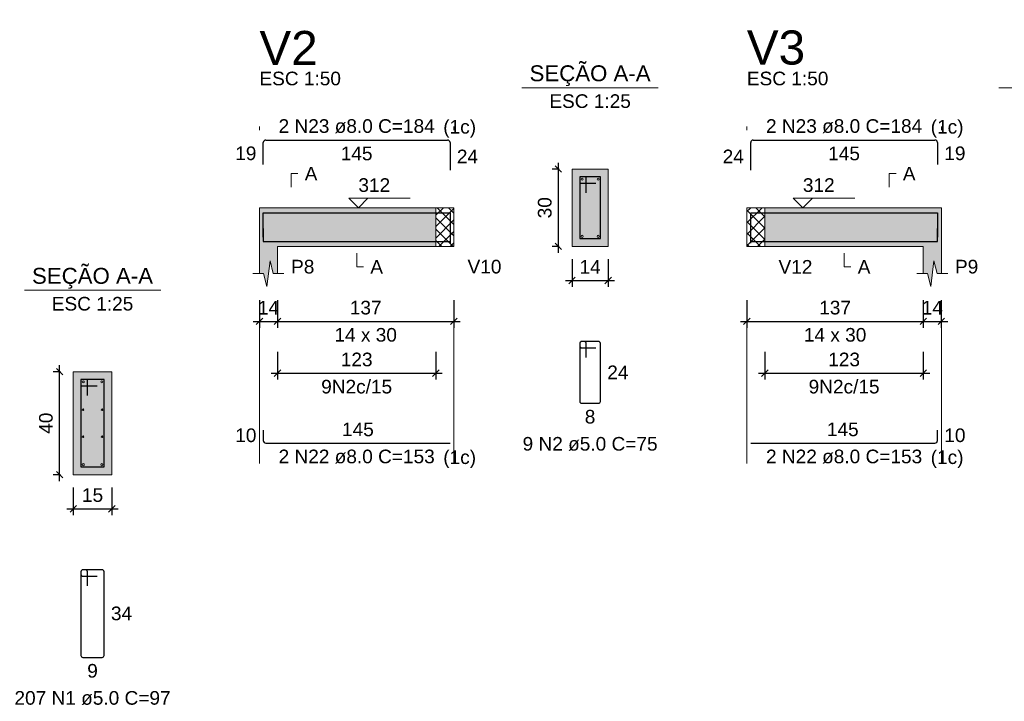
# Model space of a CAD drawing. Header units: millimetres. Extents: x 1852 to 2571, y -668 to -390.
# Tile 83 of 84: x 2543 to 2558, y -454 to -443. Entities that reach past the tile are written whole.
import ezdxf

# ---------------------------------------------------------------- set-up
doc = ezdxf.new("R2010")
doc.units = ezdxf.units.MM
doc.linetypes.add('DASHDOT', pattern=[25.4, 12.7, -6.35, 0, -6.35])
for name, color, linetype, lineweight in [('Descrição da armadura', 7, 'Continuous', 5), ('DT-Barras na forma', 1, 'Continuous', 30), ('DT-Barras no corte', 5, 'Continuous', 5), ('DT-Barras rebatidas', 1, 'Continuous', 30), ('DT-Cotas', 9, 'Continuous', 5), ('DT-Forma', 5, 'Continuous', 5), ('DT-Hachura forma vigas', 252, 'Continuous', 5), ('DT-Hachura intersecção vigas', 9, 'Continuous', 5), ('DT-Hachura seção vigas', 252, 'Continuous', 5), ('DT-Pontilhado', 9, 'DASHDOT', 5), ('DT-Textos', 7, 'Continuous', 5), ('DT-Título', 250, 'Continuous', 20), ('Textos armaduras', 7, 'Continuous', 5)]:
    doc.layers.add(name, color=color, linetype=linetype, lineweight=lineweight)
doc.styles.add('ARIAL', font='arial.ttf')
doc.styles.get("Standard").update_dxf_attribs({"font": 'arial.ttf'})
doc.dimstyles.new('UM_25.000000', dxfattribs={"dimtxt": 0.18, "dimasz": 0.1, "dimexe": 0.1, "dimexo": 0.2, "dimgap": 0, "dimtad": 1, "dimtih": 1, "dimtoh": 1, "dimdec": 1, "dimlfac": 25, "dimzin": 0, "dimdsep": 46, "dimtxsty": 'Standard', "dimcen": 0.09, "dimdle": 0.1, "dimadec": 1, "dimazin": 2, "dimtfac": 1, "dimtdec": 4, "dimtofl": 0, "dimtmove": 0, "dimatfit": 3, "dimfxl": 1, "dimtolj": 1, "dimarcsym": 0})
doc.dimstyles.new('UM_50.000000', dxfattribs={"dimtxt": 0.18, "dimasz": 0.1, "dimexe": 0.1, "dimexo": 0.2, "dimgap": 0, "dimtad": 1, "dimtih": 1, "dimtoh": 1, "dimdec": 1, "dimlfac": 50, "dimzin": 0, "dimdsep": 46, "dimtxsty": 'Standard', "dimcen": 0.09, "dimdle": 0.1, "dimadec": 1, "dimazin": 2, "dimtfac": 1, "dimtdec": 4, "dimtofl": 0, "dimtmove": 0, "dimatfit": 3, "dimfxl": 1, "dimtolj": 1, "dimarcsym": 0})
pattern_1 = [(45, (2501.14015, -1442.02619), (-0.088388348, 0.088388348), []), (135, (2501.14015, -1442.02619), (-0.088388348, -0.088388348), [])]

# ---------------------------------------------------------------- blocks, each defined once
blk = doc.blocks.new('_Oblique')
at = {"color": 0, "linetype": 'ByBlock', "lineweight": -2}
blk.add_line((-0.5, -0.5), (0.5, 0.5), dxfattribs=at)
blk = doc.blocks.new('*D1283')
at = {"layer": 'DT-Cotas', "color": 0, "lineweight": -2, "transparency": 16777216}
for p, q in [((2543.487, -450.619), (2543.487, -448.819)), ((2543.499, -448.919), (2543.387, -448.919)), ((2543.499, -450.519), (2543.387, -450.519))]:
    blk.add_line(p, q, dxfattribs=at)
at = {"layer": 'DT-Cotas', "color": 0, "lineweight": -2, "transparency": 16777216, "xscale": 0.1, "yscale": 0.1, "zscale": 0.1}
for p, rotation in [((2543.487, -448.919), 90), ((2543.487, -450.519), 270)]:
    blk.add_blockref('_Oblique', p, dxfattribs=dict(at, rotation=rotation))
at = {"layer": 'DT-Cotas', "color": 7, "transparency": 16777216, "insert": (2543.275, -449.719), "char_height": 0.2118, "attachment_point": 5, "rotation": 90, "style": 'ARIAL'}
blk.add_mtext('\\A1;40', dxfattribs=at)
blk = doc.blocks.new('*D1284')
at = {"layer": 'DT-Cotas', "color": 0, "lineweight": -2, "transparency": 16777216}
for p, q in [((2543.699, -450.719), (2543.699, -451.148)), ((2544.299, -450.719), (2544.299, -451.148)), ((2543.599, -451.048), (2544.399, -451.048))]:
    blk.add_line(p, q, dxfattribs=at)
at = {"layer": 'DT-Cotas', "color": 0, "lineweight": -2, "transparency": 16777216, "xscale": 0.1, "yscale": 0.1, "zscale": 0.1, "rotation": 180}
blk.add_blockref('_Oblique', (2543.699, -451.048), dxfattribs=at)
at = {"layer": 'DT-Cotas', "color": 0, "lineweight": -2, "transparency": 16777216, "xscale": 0.1, "yscale": 0.1, "zscale": 0.1}
blk.add_blockref('_Oblique', (2544.299, -451.048), dxfattribs=at)
at = {"layer": 'DT-Cotas', "color": 7, "transparency": 16777216, "insert": (2543.999, -450.836), "char_height": 0.2118, "attachment_point": 5, "rotation": 0.0057, "style": 'ARIAL'}
blk.add_mtext('\\A1;15', dxfattribs=at)
blk = doc.blocks.new('*D1285')
at = {"layer": 'DT-Cotas', "color": 0, "lineweight": -2, "transparency": 16777216}
for p, q in [((2546.591, -447.808), (2546.591, -448.237)), ((2546.871, -447.808), (2546.871, -448.237)), ((2546.491, -448.137), (2546.971, -448.137))]:
    blk.add_line(p, q, dxfattribs=at)
at = {"layer": 'DT-Cotas', "color": 0, "lineweight": -2, "transparency": 16777216, "xscale": 0.1, "yscale": 0.1, "zscale": 0.1, "rotation": 180}
blk.add_blockref('_Oblique', (2546.591, -448.137), dxfattribs=at)
at = {"layer": 'DT-Cotas', "color": 0, "lineweight": -2, "transparency": 16777216, "xscale": 0.1, "yscale": 0.1, "zscale": 0.1}
blk.add_blockref('_Oblique', (2546.871, -448.137), dxfattribs=at)
at = {"layer": 'DT-Cotas', "color": 7, "transparency": 16777216, "insert": (2546.731, -447.925), "char_height": 0.2118, "attachment_point": 5, "rotation": 0.0057, "style": 'ARIAL'}
blk.add_mtext('\\A1;14', dxfattribs=at)
blk = doc.blocks.new('*D1286')
at = {"layer": 'DT-Cotas', "color": 0, "lineweight": -2, "transparency": 16777216}
for p, q in [((2546.871, -447.808), (2546.871, -448.237)), ((2549.611, -447.808), (2549.611, -448.237)), ((2546.771, -448.137), (2549.711, -448.137))]:
    blk.add_line(p, q, dxfattribs=at)
at = {"layer": 'DT-Cotas', "color": 0, "lineweight": -2, "transparency": 16777216, "xscale": 0.1, "yscale": 0.1, "zscale": 0.1, "rotation": 180}
blk.add_blockref('_Oblique', (2546.871, -448.137), dxfattribs=at)
at = {"layer": 'DT-Cotas', "color": 0, "lineweight": -2, "transparency": 16777216, "xscale": 0.1, "yscale": 0.1, "zscale": 0.1}
blk.add_blockref('_Oblique', (2549.611, -448.137), dxfattribs=at)
at = {"layer": 'DT-Cotas', "color": 7, "transparency": 16777216, "insert": (2548.241, -447.925), "char_height": 0.2118, "attachment_point": 5, "rotation": 0.0057, "style": 'ARIAL'}
blk.add_mtext('\\A1;137', dxfattribs=at)
blk = doc.blocks.new('*D1287')
at = {"layer": 'DT-Cotas', "color": 0, "lineweight": -2, "transparency": 16777216}
for p, q in [((2546.871, -448.612), (2546.871, -449.042)), ((2549.331, -448.612), (2549.331, -449.042)), ((2546.771, -448.942), (2549.431, -448.942))]:
    blk.add_line(p, q, dxfattribs=at)
at = {"layer": 'DT-Cotas', "color": 0, "lineweight": -2, "transparency": 16777216, "xscale": 0.1, "yscale": 0.1, "zscale": 0.1, "rotation": 180}
blk.add_blockref('_Oblique', (2546.871, -448.942), dxfattribs=at)
at = {"layer": 'DT-Cotas', "color": 0, "lineweight": -2, "transparency": 16777216, "xscale": 0.1, "yscale": 0.1, "zscale": 0.1}
blk.add_blockref('_Oblique', (2549.331, -448.942), dxfattribs=at)
at = {"layer": 'DT-Cotas', "color": 7, "transparency": 16777216, "insert": (2548.101, -448.73), "char_height": 0.2118, "attachment_point": 5, "rotation": 0.0057, "style": 'ARIAL'}
blk.add_mtext('\\A1;123', dxfattribs=at)
blk = doc.blocks.new('*D1288')
at = {"layer": 'DT-Cotas', "color": 0, "lineweight": -2, "transparency": 16777216}
for p, q in [((2551.247, -445.772), (2551.135, -445.772)), ((2551.235, -447.072), (2551.235, -445.672)), ((2551.247, -446.972), (2551.135, -446.972))]:
    blk.add_line(p, q, dxfattribs=at)
at = {"layer": 'DT-Cotas', "color": 0, "lineweight": -2, "transparency": 16777216, "xscale": 0.1, "yscale": 0.1, "zscale": 0.1}
for p, rotation in [((2551.235, -445.772), 90), ((2551.235, -446.972), 270)]:
    blk.add_blockref('_Oblique', p, dxfattribs=dict(at, rotation=rotation))
at = {"layer": 'DT-Cotas', "color": 7, "transparency": 16777216, "insert": (2551.023, -446.372), "char_height": 0.2118, "attachment_point": 5, "rotation": 90, "style": 'ARIAL'}
blk.add_mtext('\\A1;30', dxfattribs=at)
blk = doc.blocks.new('*D1289')
at = {"layer": 'DT-Cotas', "color": 0, "lineweight": -2, "transparency": 16777216}
for p, q in [((2551.447, -447.172), (2551.447, -447.602)), ((2552.007, -447.172), (2552.007, -447.602)), ((2551.347, -447.502), (2552.107, -447.502))]:
    blk.add_line(p, q, dxfattribs=at)
at = {"layer": 'DT-Cotas', "color": 0, "lineweight": -2, "transparency": 16777216, "xscale": 0.1, "yscale": 0.1, "zscale": 0.1, "rotation": 180}
blk.add_blockref('_Oblique', (2551.447, -447.502), dxfattribs=at)
at = {"layer": 'DT-Cotas', "color": 0, "lineweight": -2, "transparency": 16777216, "xscale": 0.1, "yscale": 0.1, "zscale": 0.1}
blk.add_blockref('_Oblique', (2552.007, -447.502), dxfattribs=at)
at = {"layer": 'DT-Cotas', "color": 7, "transparency": 16777216, "insert": (2551.727, -447.29), "char_height": 0.2118, "attachment_point": 5, "rotation": 0.0057, "style": 'ARIAL'}
blk.add_mtext('\\A1;14', dxfattribs=at)
blk = doc.blocks.new('*D1290')
at = {"layer": 'DT-Cotas', "color": 0, "lineweight": -2, "transparency": 16777216}
for p, q in [((2554.161, -447.808), (2554.161, -448.237)), ((2556.902, -447.808), (2556.902, -448.237)), ((2554.061, -448.137), (2557.002, -448.137))]:
    blk.add_line(p, q, dxfattribs=at)
at = {"layer": 'DT-Cotas', "color": 0, "lineweight": -2, "transparency": 16777216, "xscale": 0.1, "yscale": 0.1, "zscale": 0.1, "rotation": 180}
blk.add_blockref('_Oblique', (2554.161, -448.137), dxfattribs=at)
at = {"layer": 'DT-Cotas', "color": 0, "lineweight": -2, "transparency": 16777216, "xscale": 0.1, "yscale": 0.1, "zscale": 0.1}
blk.add_blockref('_Oblique', (2556.902, -448.137), dxfattribs=at)
at = {"layer": 'DT-Cotas', "color": 7, "transparency": 16777216, "insert": (2555.532, -447.925), "char_height": 0.2118, "attachment_point": 5, "rotation": 0.0057, "style": 'ARIAL'}
blk.add_mtext('\\A1;137', dxfattribs=at)
blk = doc.blocks.new('*D1291')
at = {"layer": 'DT-Cotas', "color": 0, "lineweight": -2, "transparency": 16777216}
for p, q in [((2556.902, -447.808), (2556.902, -448.237)), ((2557.182, -447.808), (2557.182, -448.237)), ((2556.802, -448.137), (2557.282, -448.137))]:
    blk.add_line(p, q, dxfattribs=at)
at = {"layer": 'DT-Cotas', "color": 0, "lineweight": -2, "transparency": 16777216, "xscale": 0.1, "yscale": 0.1, "zscale": 0.1, "rotation": 180}
blk.add_blockref('_Oblique', (2556.902, -448.137), dxfattribs=at)
at = {"layer": 'DT-Cotas', "color": 0, "lineweight": -2, "transparency": 16777216, "xscale": 0.1, "yscale": 0.1, "zscale": 0.1}
blk.add_blockref('_Oblique', (2557.182, -448.137), dxfattribs=at)
at = {"layer": 'DT-Cotas', "color": 7, "transparency": 16777216, "insert": (2557.042, -447.925), "char_height": 0.2118, "attachment_point": 5, "rotation": 0.0057, "style": 'ARIAL'}
blk.add_mtext('\\A1;14', dxfattribs=at)
blk = doc.blocks.new('*D1292')
at = {"layer": 'DT-Cotas', "color": 0, "lineweight": -2, "transparency": 16777216}
for p, q in [((2554.441, -448.612), (2554.441, -449.042)), ((2556.902, -448.612), (2556.902, -449.042)), ((2554.341, -448.942), (2557.002, -448.942))]:
    blk.add_line(p, q, dxfattribs=at)
at = {"layer": 'DT-Cotas', "color": 0, "lineweight": -2, "transparency": 16777216, "xscale": 0.1, "yscale": 0.1, "zscale": 0.1, "rotation": 180}
blk.add_blockref('_Oblique', (2554.441, -448.942), dxfattribs=at)
at = {"layer": 'DT-Cotas', "color": 0, "lineweight": -2, "transparency": 16777216, "xscale": 0.1, "yscale": 0.1, "zscale": 0.1}
blk.add_blockref('_Oblique', (2556.902, -448.942), dxfattribs=at)
at = {"layer": 'DT-Cotas', "color": 7, "transparency": 16777216, "insert": (2555.672, -448.73), "char_height": 0.2118, "attachment_point": 5, "rotation": 0.0057, "style": 'ARIAL'}
blk.add_mtext('\\A1;123', dxfattribs=at)

msp = doc.modelspace()

# ---------------------------------------------------------------- hatches: boundary and pattern name
at = {"layer": 'DT-Hachura forma vigas', "linetype": 'Continuous'}
for points in [[(2546.8706, -446.9722), (2549.3314, -446.9722), (2549.3314, -446.3722), (2546.8706, -446.3722), (2546.5906, -446.3722), (2546.5906, -446.9722), (2546.5906, -447.3958), (2546.6556, -447.3958), (2546.7056, -447.5958), (2546.7556, -447.1958), (2546.8056, -447.3958), (2546.8706, -447.3958), (2546.8706, -446.9722)], [(2557.1822, -447.3958), (2557.1822, -446.9722), (2557.1822, -446.3722), (2556.9022, -446.3722), (2554.4414, -446.3722), (2554.4414, -446.9722), (2556.9022, -446.9722), (2556.9022, -447.3958), (2556.9672, -447.3958), (2557.0172, -447.5958), (2557.0672, -447.1958), (2557.1172, -447.3958), (2557.1822, -447.3958)]]:
    msp.add_hatch(color=256, dxfattribs=at).paths.add_polyline_path(points)
at = {"layer": 'DT-Hachura intersecção vigas', "linetype": 'Continuous'}
h = msp.add_hatch(dxfattribs=at)
h.set_pattern_fill('ANSI37', color=256, style=0)
h.set_pattern_definition(pattern_1)
h.paths.add_polyline_path([(2549.3314, -446.9722), (2549.6114, -446.9722), (2549.6114, -446.3722), (2549.3314, -446.3722), (2549.3314, -446.9722)])
h = msp.add_hatch(dxfattribs=at)
h.set_pattern_fill('ANSI37', color=256, style=0)
h.set_pattern_definition(pattern_1)
h.paths.add_polyline_path([(2554.1614, -446.9722), (2554.4414, -446.9722), (2554.4414, -446.3722), (2554.1614, -446.3722), (2554.1614, -446.9722)])
at = {"layer": 'DT-Hachura seção vigas', "linetype": 'Continuous'}
for points in [[(2551.4466, -446.9722), (2551.4466, -446.9722), (2552.0066, -446.9722), (2552.0066, -445.7722), (2551.4466, -445.7722), (2551.4466, -446.9722)], [(2543.6986, -450.5186), (2543.6986, -450.5186), (2544.2986, -450.5186), (2544.2986, -448.9186), (2543.6986, -448.9186), (2543.6986, -450.5186)]]:
    msp.add_hatch(color=256, dxfattribs=at).paths.add_polyline_path(points)

# ---------------------------------------------------------------- linework, layer by layer
at = {"layer": 'DT-Barras na forma'}
for p, q in [((2551.6666, -445.8922), (2551.5666, -445.8922)), ((2551.5666, -445.8922), (2551.5666, -446.8522)), ((2551.8866, -445.8922), (2551.5666, -445.8922)), ((2551.5666, -445.8922), (2551.5666, -445.9922)), ((2551.6666, -446.1422), (2551.6666, -445.8922)), ((2551.8866, -446.8522), (2551.8866, -445.8922)), ((2551.5666, -445.9922), (2551.8166, -445.9922)), ((2551.5666, -446.8522), (2551.8866, -446.8522)), ((2543.9186, -449.0386), (2543.8186, -449.0386)), ((2543.8186, -449.0386), (2543.8186, -450.3986)), ((2544.1786, -449.0386), (2543.8186, -449.0386)), ((2543.8186, -449.0386), (2543.8186, -449.1386)), ((2543.8186, -449.1386), (2544.0686, -449.1386)), ((2543.9186, -449.2886), (2543.9186, -449.0386)), ((2544.1786, -450.3986), (2544.1786, -449.0386)), ((2543.8186, -450.3986), (2544.1786, -450.3986))]:
    msp.add_line(p, q, dxfattribs=at)
for points in [[(2546.6506, -446.8279), (2546.6506, -446.4502), (2549.5514, -446.4502), (2549.5514, -446.9202)], [(2554.2214, -446.9202), (2554.2214, -446.4502), (2557.1222, -446.4502), (2557.1222, -446.8279)], [(2546.6506, -446.6942), (2546.6506, -446.8942), (2549.5514, -446.8942)], [(2554.2214, -446.8942), (2557.1222, -446.8942), (2557.1222, -446.6942)]]:
    msp.add_lwpolyline(points, dxfattribs=at)
at = {"layer": 'DT-Barras no corte'}
for centre, radius in [((2551.6026, -445.9282), 0.016), ((2551.8506, -445.9282), 0.016), ((2551.6026, -446.8162), 0.016), ((2551.8506, -446.8162), 0.016), ((2543.8546, -449.0746), 0.016), ((2544.1426, -449.0746), 0.016), ((2543.8512, -449.5093), 0.0126), ((2544.146, -449.5093), 0.0126), ((2543.8512, -449.928), 0.0126), ((2544.146, -449.928), 0.0126), ((2543.8546, -450.3626), 0.016), ((2544.1426, -450.3626), 0.016)]:
    msp.add_circle(centre, radius, dxfattribs=at)
at = {"layer": 'DT-Barras rebatidas'}
for p, q in [((2546.6906, -445.3206), (2549.5114, -445.3206)), ((2554.2614, -445.3206), (2557.0822, -445.3206)), ((2546.6506, -445.6983), (2546.6506, -445.3606)), ((2549.5514, -445.3606), (2549.5514, -445.7906)), ((2554.2214, -445.7906), (2554.2214, -445.3606)), ((2557.1222, -445.3606), (2557.1222, -445.6983)), ((2551.5666, -448.4789), (2551.5666, -449.3789)), ((2551.5666, -448.4789), (2551.5666, -448.5189)), ((2551.6366, -448.4489), (2551.5966, -448.4489)), ((2551.8566, -448.4489), (2551.5966, -448.4489)), ((2551.6666, -448.6989), (2551.6666, -448.4789)), ((2551.8866, -449.3789), (2551.8866, -448.4789)), ((2551.5966, -448.5489), (2551.8166, -448.5489)), ((2551.5966, -449.4089), (2551.8566, -449.4089)), ((2546.6506, -449.8288), (2546.6506, -449.9888)), ((2557.1222, -449.9888), (2557.1222, -449.8288)), ((2546.6906, -450.0288), (2549.5514, -450.0288)), ((2554.2214, -450.0288), (2557.0822, -450.0288)), ((2543.8186, -452.0253), (2543.8186, -453.3253)), ((2543.8186, -452.0253), (2543.8186, -452.0653)), ((2543.8886, -451.9953), (2543.8486, -451.9953)), ((2544.1486, -451.9953), (2543.8486, -451.9953)), ((2543.9186, -452.2453), (2543.9186, -452.0253)), ((2544.1786, -453.3253), (2544.1786, -452.0253)), ((2543.8486, -452.0953), (2544.0686, -452.0953)), ((2543.8486, -453.3553), (2544.1486, -453.3553))]:
    msp.add_line(p, q, dxfattribs=at)
for centre, radius, start, end in [((2546.6906, -445.3606), 0.04, 90, 180), ((2549.5114, -445.3606), 0.04, 0, 90), ((2554.2614, -445.3606), 0.04, 90, 180), ((2557.0822, -445.3606), 0.04, 0, 90), ((2551.5966, -448.4789), 0.03, 90, 180), ((2551.5966, -448.4789), 0.03, 90, 180), ((2551.5966, -448.5189), 0.03, 180, 270), ((2551.6366, -448.4789), 0.03, 0, 90), ((2551.8566, -448.4789), 0.03, 0, 90), ((2551.5966, -449.3789), 0.03, 180, 270), ((2551.8566, -449.3789), 0.03, 270, 0), ((2546.6906, -449.9888), 0.04, 180, 270), ((2557.0822, -449.9888), 0.04, 270, 0), ((2543.8486, -452.0253), 0.03, 90, 180), ((2543.8486, -452.0253), 0.03, 90, 180), ((2543.8886, -452.0253), 0.03, 0, 90), ((2544.1486, -452.0253), 0.03, 0, 90), ((2543.8486, -452.0653), 0.03, 180, 270), ((2543.8486, -453.3253), 0.03, 180, 270), ((2544.1486, -453.3253), 0.03, 270, 0)]:
    msp.add_arc(centre, radius, start, end, dxfattribs=at)
at = {"layer": 'DT-Forma'}
for p, q in [((2552.0066, -445.7722), (2551.4466, -445.7722)), ((2551.4466, -445.7722), (2551.4466, -445.7722)), ((2551.4466, -445.7722), (2551.4466, -446.9722)), ((2552.0066, -446.9722), (2552.0066, -445.7722)), ((2552.0066, -445.7722), (2552.0066, -445.7722)), ((2546.5906, -446.3722), (2546.8706, -446.3722)), ((2546.8706, -446.3722), (2549.3314, -446.3722)), ((2549.3314, -446.3722), (2549.6114, -446.3722)), ((2554.1614, -446.3722), (2554.4414, -446.3722)), ((2554.4414, -446.3722), (2556.9022, -446.3722)), ((2556.9022, -446.3722), (2557.1822, -446.3722)), ((2546.5906, -446.9722), (2546.5906, -447.3958)), ((2546.8706, -447.3958), (2546.8706, -446.9722)), ((2546.8706, -446.9722), (2549.3314, -446.9722)), ((2549.3314, -446.9722), (2549.6114, -446.9722)), ((2551.4466, -446.9722), (2552.0066, -446.9722)), ((2551.4466, -446.9722), (2551.4466, -446.9722)), ((2552.0066, -446.9722), (2552.0066, -446.9722)), ((2554.1614, -446.9722), (2554.4414, -446.9722)), ((2554.4414, -446.9722), (2556.9022, -446.9722)), ((2556.9022, -446.9722), (2556.9022, -447.3958)), ((2557.1822, -447.3958), (2557.1822, -446.9722)), ((2546.7056, -447.5958), (2546.7556, -447.1958)), ((2546.7556, -447.1958), (2546.8056, -447.3958)), ((2557.0172, -447.5958), (2557.0672, -447.1958)), ((2557.0672, -447.1958), (2557.1172, -447.3958)), ((2546.4906, -447.3958), (2546.6556, -447.3958)), ((2546.6556, -447.3958), (2546.7056, -447.5958)), ((2546.8056, -447.3958), (2546.9706, -447.3958)), ((2556.8022, -447.3958), (2556.9672, -447.3958)), ((2556.9672, -447.3958), (2557.0172, -447.5958)), ((2557.1172, -447.3958), (2557.2822, -447.3958)), ((2544.2986, -448.9186), (2543.6986, -448.9186)), ((2543.6986, -448.9186), (2543.6986, -448.9186)), ((2543.6986, -448.9186), (2543.6986, -450.5186)), ((2544.2986, -450.5186), (2544.2986, -448.9186)), ((2544.2986, -448.9186), (2544.2986, -448.9186)), ((2543.6986, -450.5186), (2544.2986, -450.5186)), ((2543.6986, -450.5186), (2543.6986, -450.5186)), ((2544.2986, -450.5186), (2544.2986, -450.5186))]:
    msp.add_line(p, q, dxfattribs=at)
at = {"layer": 'DT-Forma', "linetype": 'Continuous'}
for p, q in [((2546.5906, -446.9722), (2546.5906, -446.3722)), ((2549.6114, -446.3722), (2549.6114, -446.9722)), ((2554.1614, -446.9722), (2554.1614, -446.3722)), ((2557.1822, -446.3722), (2557.1822, -446.9722))]:
    msp.add_line(p, q, dxfattribs=at)
at = {"layer": 'DT-Pontilhado', "ltscale": 0.2}
for p, q in [((2546.5906, -450.3465), (2546.5906, -445.1088)), ((2549.6114, -450.3465), (2549.6114, -445.1088)), ((2554.1614, -450.3465), (2554.1614, -445.1088)), ((2557.1822, -450.3465), (2557.1822, -445.1088)), ((2549.3314, -446.3722), (2549.3314, -446.9722)), ((2554.4414, -446.3722), (2554.4414, -446.9722))]:
    msp.add_line(p, q, dxfattribs=at)
at = {"layer": 'DT-Textos'}
for p, q in [((2550.6676, -444.5073), (2552.7856, -444.5073)), ((2558.0734, -444.5073), (2560.1914, -444.5073)), ((2542.9396, -447.6537), (2545.0576, -447.6537))]:
    msp.add_line(p, q, dxfattribs=at)
for points in [[(2547.0824, -446.0545), (2547.0824, -445.8427), (2547.1883, -445.8427)], [(2556.3727, -446.0545), (2556.3727, -445.8427), (2556.4786, -445.8427)], [(2548.276, -446.2239), (2548.1278, -446.3722), (2547.9795, -446.2239), (2548.9326, -446.2239)], [(2555.1797, -446.2239), (2555.0314, -446.3722), (2554.8831, -446.2239), (2555.8362, -446.2239)], [(2548.101, -447.0781), (2548.101, -447.2899), (2548.2069, -447.2899)], [(2555.6718, -447.0781), (2555.6718, -447.2899), (2555.7777, -447.2899)]]:
    msp.add_lwpolyline(points, dxfattribs=at)

# ---------------------------------------------------------------- texts
at = {"layer": 'Descrição da armadura', "linetype": 'Continuous', "char_height": 0.2118, "attachment_point": 8, "line_spacing_factor": 0.798, "style": 'ARIAL'}
for s, insert, width in [('2 N23 ø8.0 C=184', (2548.101, -445.2147), 4.8647), ('2 N23 ø8.0 C=184', (2555.6718, -445.2147), 4.8647), ('9N2c/15', (2548.101, -449.2596), 2.209726), ('9N2c/15', (2555.6718, -449.2596), 2.209726), ('9 N2 ø5.0 C=75', (2551.7266, -450.1502), 4.204795), ('2 N22 ø8.0 C=153', (2548.101, -450.3465), 4.8647), ('2 N22 ø8.0 C=153', (2555.6718, -450.3465), 4.8647), ('207 N1 ø5.0 C=97', (2543.9986, -454.0966), 4.8647)]:
    msp.add_mtext(s, dxfattribs=dict(at, insert=insert, width=width))
at = {"layer": 'DT-Textos', "line_spacing_factor": 0.798, "style": 'ARIAL'}
for s, insert, char_height, attachment_point in [('SEÇÃO A-A', (2551.7261, -444.4832), 0.2471, 8), ('ESC 1:50', (2546.5906, -444.4734), 0.2118, 7), ('ESC 1:50', (2554.1614, -444.4734), 0.2118, 7), ('ESC 1:25', (2551.7266, -444.825), 0.2118, 8), ('(1c)', (2549.4461, -445.2842), 0.2118, 7), ('(1c)', (2557.0171, -445.2842), 0.2118, 7), ('A', (2547.2942, -445.9486), 0.2118, 7), ('A', (2556.5845, -445.9486), 0.2118, 7), ('312', (2548.1278, -446.1286), 0.2118, 7), ('312', (2555.0314, -446.1286), 0.2118, 7), ('P8', (2547.0824, -447.3958), 0.2118, 7), ('A', (2548.3128, -447.3958), 0.2118, 7), ('V10', (2549.8232, -447.3958), 0.2118, 7), ('V12', (2554.6532, -447.3958), 0.2118, 7), ('A', (2555.8836, -447.3958), 0.2118, 7), ('P9', (2557.394, -447.3958), 0.2118, 7), ('SEÇÃO A-A', (2543.9981, -447.6292), 0.2471, 8), ('ESC 1:25', (2543.9986, -447.9714), 0.2118, 8), ('14 x 30', (2548.241, -448.4548), 0.2118, 8), ('14 x 30', (2555.5318, -448.4548), 0.2118, 8), ('(1c)', (2549.4461, -450.4162), 0.2118, 7), ('(1c)', (2557.0171, -450.4162), 0.2118, 7)]:
    msp.add_mtext(s, dxfattribs=dict(at, insert=insert, char_height=char_height, attachment_point=attachment_point))
at = {"layer": 'DT-Título', "char_height": 0.5295, "width": 3.100183, "attachment_point": 7, "line_spacing_factor": 0.798, "style": 'ARIAL'}
for s, insert in [('V2', (2546.5906, -444.1557)), ('V3', (2554.1614, -444.1557))]:
    msp.add_mtext(s, dxfattribs=dict(at, insert=insert))
at = {"layer": 'Textos armaduras', "linetype": 'Continuous', "char_height": 0.2118, "attachment_point": 7, "line_spacing_factor": 0.798, "style": 'ARIAL'}
for s, insert, width in [('19', (2546.2148, -445.6353), 0.659905), ('145', (2547.8536, -445.6383), 0.989858), ('24', (2549.6573, -445.6815), 0.659905), ('24', (2553.7856, -445.6815), 0.659905), ('145', (2555.4244, -445.6383), 0.989858), ('19', (2557.2281, -445.6353), 0.659905), ('24', (2551.9925, -449.0348), 0.659905), ('8', (2551.6441, -449.7266), 0.329953), ('10', (2546.2148, -450.0147), 0.659905), ('145', (2547.8736, -449.9229), 0.989858), ('145', (2555.4044, -449.9229), 0.989858), ('10', (2557.2281, -450.0147), 0.659905), ('34', (2544.2845, -452.7812), 0.659905), ('9', (2543.9161, -453.673), 0.329953)]:
    msp.add_mtext(s, dxfattribs=dict(at, insert=insert, width=width))

# ---------------------------------------------------------------- dimensions: what is measured, and where the dimension line sits
at = {"layer": 'DT-Cotas'}
for base, p1, p2, picture, middle in [((2551.2348, -445.7722), (2551.4466, -446.9722), (2551.4466, -445.7722), '*D1288', (2551.023, -446.3722)), ((2543.4868, -448.9186), (2543.6986, -450.5186), (2543.6986, -448.9186), '*D1283', (2543.275, -449.7186))]:
    dim = msp.add_linear_dim(base=base, p1=p1, p2=p2, angle=90, dimstyle='UM_25.000000', override={"dimtxt": 0.2118, "dimasz": 0.1, "dimexe": 0.1, "dimexo": 0.2, "dimtad": 1, "dimtih": 0, "dimtoh": 0, "dimdec": 1, "dimlfac": 25, "dimzin": 8, "dimtxsty": 'ARIAL', "dimblk": 'Oblique', "dimblk1": 'Oblique', "dimblk2": 'Oblique', "dimsah": 1, "dimdle": 0.1, "dimse1": 0, "dimse2": 0, "dimclrt": 7, "dimadec": 1, "dimazin": 3, "dimtmove": 2, "dimldrblk": 'Oblique'}, dxfattribs=at)
    dim.commit()
    dim.dimension.update_dxf_attribs({"geometry": picture, "text_midpoint": middle, "dimtype": 160, "text_rotation": 90})
for base, p1, p2, dimstyle, override, picture, middle in [((2552.0066, -447.5017), (2551.4466, -446.9722), (2552.0066, -446.9722), 'UM_25.000000', {"dimtxt": 0.2118, "dimasz": 0.1, "dimexe": 0.1, "dimexo": 0.2, "dimtad": 1, "dimtih": 0, "dimtoh": 0, "dimdec": 1, "dimlfac": 25, "dimzin": 8, "dimtxsty": 'ARIAL', "dimblk": 'Oblique', "dimblk1": 'Oblique', "dimblk2": 'Oblique', "dimsah": 1, "dimdle": 0.1, "dimse1": 0, "dimse2": 0, "dimclrt": 7, "dimadec": 1, "dimazin": 3, "dimtmove": 2, "dimldrblk": 'Oblique'}, '*D1289', (2551.7266, -447.2899)), ((2546.8706, -448.1371), (2546.5906, -447.6076), (2546.8706, -447.6076), 'UM_50.000000', {"dimtxt": 0.2118, "dimasz": 0.1, "dimexe": 0.1, "dimexo": 0.2, "dimtad": 1, "dimtih": 0, "dimtoh": 0, "dimdec": 1, "dimlfac": 50, "dimzin": 8, "dimtxsty": 'ARIAL', "dimblk": 'Oblique', "dimblk1": 'Oblique', "dimblk2": 'Oblique', "dimsah": 1, "dimdle": 0.1, "dimse1": 0, "dimse2": 0, "dimclrt": 7, "dimadec": 1, "dimazin": 3, "dimtmove": 2, "dimldrblk": 'Oblique'}, '*D1285', (2546.7306, -447.9253)), ((2549.6114, -448.1371), (2546.8706, -447.6076), (2549.6114, -447.6076), 'UM_50.000000', {"dimtxt": 0.2118, "dimasz": 0.1, "dimexe": 0.1, "dimexo": 0.2, "dimtad": 1, "dimtih": 0, "dimtoh": 0, "dimdec": 1, "dimlfac": 50, "dimzin": 8, "dimtxsty": 'ARIAL', "dimblk": 'Oblique', "dimblk1": 'Oblique', "dimblk2": 'Oblique', "dimsah": 1, "dimdle": 0.1, "dimse1": 0, "dimse2": 0, "dimclrt": 7, "dimadec": 1, "dimazin": 3, "dimtmove": 2, "dimldrblk": 'Oblique'}, '*D1286', (2548.241, -447.9253)), ((2556.9022, -448.1371), (2554.1614, -447.6076), (2556.9022, -447.6076), 'UM_50.000000', {"dimtxt": 0.2118, "dimasz": 0.1, "dimexe": 0.1, "dimexo": 0.2, "dimtad": 1, "dimtih": 0, "dimtoh": 0, "dimdec": 1, "dimlfac": 50, "dimzin": 8, "dimtxsty": 'ARIAL', "dimblk": 'Oblique', "dimblk1": 'Oblique', "dimblk2": 'Oblique', "dimsah": 1, "dimdle": 0.1, "dimse1": 0, "dimse2": 0, "dimclrt": 7, "dimadec": 1, "dimazin": 3, "dimtmove": 2, "dimldrblk": 'Oblique'}, '*D1290', (2555.5318, -447.9253)), ((2557.1822, -448.1371), (2556.9022, -447.6076), (2557.1822, -447.6076), 'UM_50.000000', {"dimtxt": 0.2118, "dimasz": 0.1, "dimexe": 0.1, "dimexo": 0.2, "dimtad": 1, "dimtih": 0, "dimtoh": 0, "dimdec": 1, "dimlfac": 50, "dimzin": 8, "dimtxsty": 'ARIAL', "dimblk": 'Oblique', "dimblk1": 'Oblique', "dimblk2": 'Oblique', "dimsah": 1, "dimdle": 0.1, "dimse1": 0, "dimse2": 0, "dimclrt": 7, "dimadec": 1, "dimazin": 3, "dimtmove": 2, "dimldrblk": 'Oblique'}, '*D1291', (2557.0422, -447.9253)), ((2549.3314, -448.9419), (2546.8706, -448.4124), (2549.3314, -448.4124), 'UM_50.000000', {"dimtxt": 0.2118, "dimasz": 0.1, "dimexe": 0.1, "dimexo": 0.2, "dimtad": 1, "dimtih": 0, "dimtoh": 0, "dimdec": 1, "dimlfac": 50, "dimzin": 8, "dimtxsty": 'ARIAL', "dimblk": 'Oblique', "dimblk1": 'Oblique', "dimblk2": 'Oblique', "dimsah": 1, "dimdle": 0.1, "dimse1": 0, "dimse2": 0, "dimclrt": 7, "dimadec": 1, "dimazin": 3, "dimtmove": 2, "dimldrblk": 'Oblique'}, '*D1287', (2548.101, -448.7301)), ((2556.9022, -448.9419), (2554.4414, -448.4124), (2556.9022, -448.4124), 'UM_50.000000', {"dimtxt": 0.2118, "dimasz": 0.1, "dimexe": 0.1, "dimexo": 0.2, "dimtad": 1, "dimtih": 0, "dimtoh": 0, "dimdec": 1, "dimlfac": 50, "dimzin": 8, "dimtxsty": 'ARIAL', "dimblk": 'Oblique', "dimblk1": 'Oblique', "dimblk2": 'Oblique', "dimsah": 1, "dimdle": 0.1, "dimse1": 0, "dimse2": 0, "dimclrt": 7, "dimadec": 1, "dimazin": 3, "dimtmove": 2, "dimldrblk": 'Oblique'}, '*D1292', (2555.6718, -448.7301)), ((2544.2986, -451.0481), (2543.6986, -450.5186), (2544.2986, -450.5186), 'UM_25.000000', {"dimtxt": 0.2118, "dimasz": 0.1, "dimexe": 0.1, "dimexo": 0.2, "dimtad": 1, "dimtih": 0, "dimtoh": 0, "dimdec": 1, "dimlfac": 25, "dimzin": 8, "dimtxsty": 'ARIAL', "dimblk": 'Oblique', "dimblk1": 'Oblique', "dimblk2": 'Oblique', "dimsah": 1, "dimdle": 0.1, "dimse1": 0, "dimse2": 0, "dimclrt": 7, "dimadec": 1, "dimazin": 3, "dimtmove": 2, "dimldrblk": 'Oblique'}, '*D1284', (2543.9986, -450.8363))]:
    dim = msp.add_linear_dim(base=base, p1=p1, p2=p2, dimstyle=dimstyle, override=override, dxfattribs=at)
    dim.commit()
    dim.dimension.update_dxf_attribs({"geometry": picture, "text_midpoint": middle, "dimtype": 160, "text_rotation": 0.00573})

doc.saveas('drawing.dxf')
